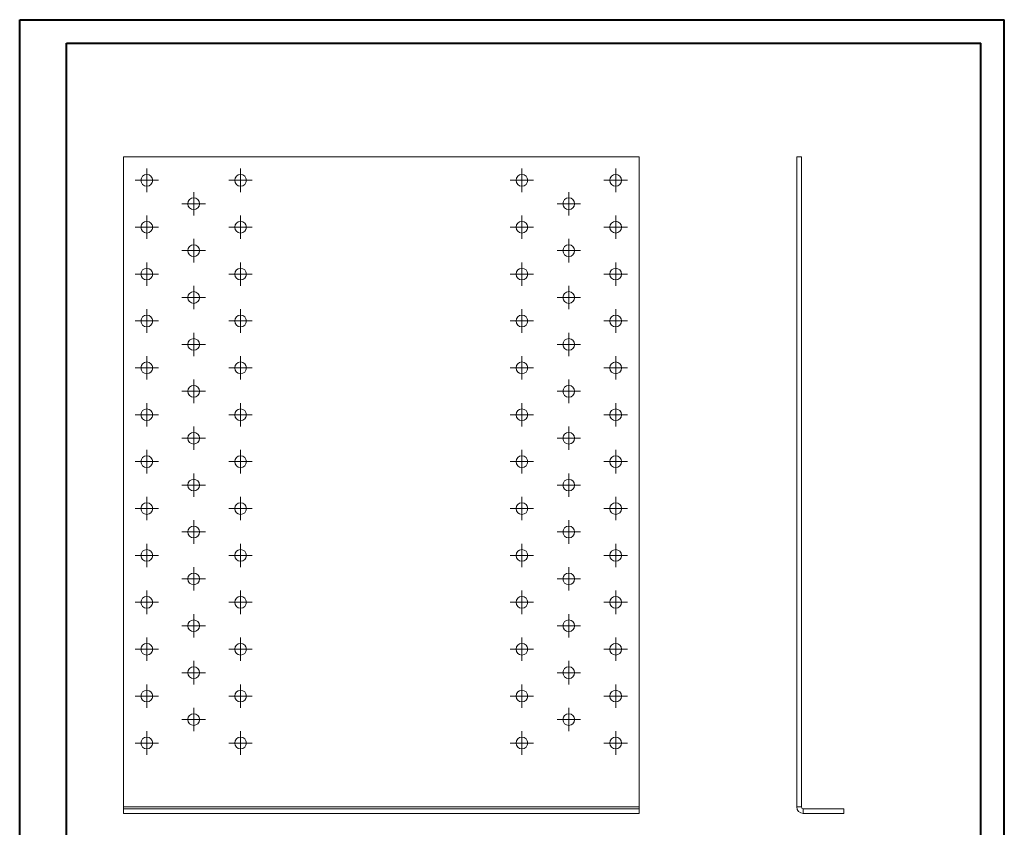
# Model space of a CAD drawing. Header units: millimetres. Extents: x 0 to 210, y 0 to 297.
# Tile 2 of 2: x 0 to 210, y 125 to 297. Entities that reach past the tile are written whole.
import ezdxf

# ---------------------------------------------------------------- set-up
doc = ezdxf.new("R2010")
doc.units = ezdxf.units.MM

# ---------------------------------------------------------------- blocks, each defined once
blk = doc.blocks.new('SW_CENTERMARKSYMBOL_0')
at = {"color": 0, "linetype": 'Continuous', "lineweight": 0}
for p, q in [((0, 1.25), (0, 2.5)), ((-1.25, 0), (-2.5, 0)), ((0, 0), (-1.25, 0)), ((0, 0), (0, 1.25)), ((0, 0), (0, -1.25)), ((0, 0), (1.25, 0)), ((1.25, 0), (2.5, 0)), ((0, -1.25), (0, -2.5))]:
    blk.add_line(p, q, dxfattribs=at)
blk = doc.blocks.new('SW_CENTERMARKSYMBOL_1')
at = {"color": 0, "linetype": 'Continuous', "lineweight": 0}
for p, q in [((0, 1.25), (0, 2.5)), ((-1.25, 0), (-2.5, 0)), ((0, 0), (-1.25, 0)), ((0, 0), (0, 1.25)), ((0, 0), (0, -1.25)), ((0, 0), (1.25, 0)), ((1.25, 0), (2.5, 0)), ((0, -1.25), (0, -2.5))]:
    blk.add_line(p, q, dxfattribs=at)
blk = doc.blocks.new('SW_CENTERMARKSYMBOL_2')
at = {"color": 0, "linetype": 'Continuous', "lineweight": 0}
for p, q in [((0, 1.25), (0, 2.5)), ((-1.25, 0), (-2.5, 0)), ((0, 0), (-1.25, 0)), ((0, 0), (0, 1.25)), ((0, 0), (0, -1.25)), ((0, 0), (1.25, 0)), ((1.25, 0), (2.5, 0)), ((0, -1.25), (0, -2.5))]:
    blk.add_line(p, q, dxfattribs=at)
blk = doc.blocks.new('SW_CENTERMARKSYMBOL_3')
at = {"color": 0, "linetype": 'Continuous', "lineweight": 0}
for p, q in [((0, 1.25), (0, 2.5)), ((-1.25, 0), (-2.5, 0)), ((0, 0), (-1.25, 0)), ((0, 0), (0, 1.25)), ((0, 0), (0, -1.25)), ((0, 0), (1.25, 0)), ((1.25, 0), (2.5, 0)), ((0, -1.25), (0, -2.5))]:
    blk.add_line(p, q, dxfattribs=at)
blk = doc.blocks.new('SW_CENTERMARKSYMBOL_4')
at = {"color": 0, "linetype": 'Continuous', "lineweight": 0}
for p, q in [((0, 1.25), (0, 2.5)), ((-1.25, 0), (-2.5, 0)), ((0, 0), (-1.25, 0)), ((0, 0), (0, 1.25)), ((0, 0), (0, -1.25)), ((0, 0), (1.25, 0)), ((1.25, 0), (2.5, 0)), ((0, -1.25), (0, -2.5))]:
    blk.add_line(p, q, dxfattribs=at)
blk = doc.blocks.new('SW_CENTERMARKSYMBOL_5')
at = {"color": 0, "linetype": 'Continuous', "lineweight": 0}
for p, q in [((0, 1.25), (0, 2.5)), ((-1.25, 0), (-2.5, 0)), ((0, 0), (-1.25, 0)), ((0, 0), (0, 1.25)), ((0, 0), (0, -1.25)), ((0, 0), (1.25, 0)), ((1.25, 0), (2.5, 0)), ((0, -1.25), (0, -2.5))]:
    blk.add_line(p, q, dxfattribs=at)
blk = doc.blocks.new('SW_CENTERMARKSYMBOL_6')
at = {"color": 0, "linetype": 'Continuous', "lineweight": 0}
for p, q in [((0, 1.25), (0, 2.5)), ((-1.25, 0), (-2.5, 0)), ((0, 0), (-1.25, 0)), ((0, 0), (0, 1.25)), ((0, 0), (0, -1.25)), ((0, 0), (1.25, 0)), ((1.25, 0), (2.5, 0)), ((0, -1.25), (0, -2.5))]:
    blk.add_line(p, q, dxfattribs=at)
blk = doc.blocks.new('SW_CENTERMARKSYMBOL_7')
at = {"color": 0, "linetype": 'Continuous', "lineweight": 0}
for p, q in [((0, 1.25), (0, 2.5)), ((-1.25, 0), (-2.5, 0)), ((0, 0), (-1.25, 0)), ((0, 0), (0, 1.25)), ((0, 0), (0, -1.25)), ((0, 0), (1.25, 0)), ((1.25, 0), (2.5, 0)), ((0, -1.25), (0, -2.5))]:
    blk.add_line(p, q, dxfattribs=at)
blk = doc.blocks.new('SW_CENTERMARKSYMBOL_8')
at = {"color": 0, "linetype": 'Continuous', "lineweight": 0}
for p, q in [((0, 1.25), (0, 2.5)), ((-1.25, 0), (-2.5, 0)), ((0, 0), (-1.25, 0)), ((0, 0), (0, 1.25)), ((0, 0), (0, -1.25)), ((0, 0), (1.25, 0)), ((1.25, 0), (2.5, 0)), ((0, -1.25), (0, -2.5))]:
    blk.add_line(p, q, dxfattribs=at)
blk = doc.blocks.new('SW_CENTERMARKSYMBOL_9')
at = {"color": 0, "linetype": 'Continuous', "lineweight": 0}
for p, q in [((0, 1.25), (0, 2.5)), ((-1.25, 0), (-2.5, 0)), ((0, 0), (-1.25, 0)), ((0, 0), (0, 1.25)), ((0, 0), (0, -1.25)), ((0, 0), (1.25, 0)), ((1.25, 0), (2.5, 0)), ((0, -1.25), (0, -2.5))]:
    blk.add_line(p, q, dxfattribs=at)
blk = doc.blocks.new('SW_CENTERMARKSYMBOL_10')
at = {"color": 0, "linetype": 'Continuous', "lineweight": 0}
for p, q in [((0, 1.25), (0, 2.5)), ((-1.25, 0), (-2.5, 0)), ((0, 0), (-1.25, 0)), ((0, 0), (0, 1.25)), ((0, 0), (0, -1.25)), ((0, 0), (1.25, 0)), ((1.25, 0), (2.5, 0)), ((0, -1.25), (0, -2.5))]:
    blk.add_line(p, q, dxfattribs=at)
blk = doc.blocks.new('SW_CENTERMARKSYMBOL_11')
at = {"color": 0, "linetype": 'Continuous', "lineweight": 0}
for p, q in [((0, 1.25), (0, 2.5)), ((-1.25, 0), (-2.5, 0)), ((0, 0), (-1.25, 0)), ((0, 0), (0, 1.25)), ((0, 0), (0, -1.25)), ((0, 0), (1.25, 0)), ((1.25, 0), (2.5, 0)), ((0, -1.25), (0, -2.5))]:
    blk.add_line(p, q, dxfattribs=at)
blk = doc.blocks.new('SW_CENTERMARKSYMBOL_12')
at = {"color": 0, "linetype": 'Continuous', "lineweight": 0}
for p, q in [((0, 1.25), (0, 2.5)), ((-1.25, 0), (-2.5, 0)), ((0, 0), (-1.25, 0)), ((0, 0), (0, 1.25)), ((0, 0), (0, -1.25)), ((0, 0), (1.25, 0)), ((1.25, 0), (2.5, 0)), ((0, -1.25), (0, -2.5))]:
    blk.add_line(p, q, dxfattribs=at)
blk = doc.blocks.new('SW_CENTERMARKSYMBOL_13')
at = {"color": 0, "linetype": 'Continuous', "lineweight": 0}
for p, q in [((0, 1.25), (0, 2.5)), ((-1.25, 0), (-2.5, 0)), ((0, 0), (-1.25, 0)), ((0, 0), (0, 1.25)), ((0, 0), (0, -1.25)), ((0, 0), (1.25, 0)), ((1.25, 0), (2.5, 0)), ((0, -1.25), (0, -2.5))]:
    blk.add_line(p, q, dxfattribs=at)
blk = doc.blocks.new('SW_CENTERMARKSYMBOL_14')
at = {"color": 0, "linetype": 'Continuous', "lineweight": 0}
for p, q in [((0, 1.25), (0, 2.5)), ((-1.25, 0), (-2.5, 0)), ((0, 0), (-1.25, 0)), ((0, 0), (0, 1.25)), ((0, 0), (0, -1.25)), ((0, 0), (1.25, 0)), ((1.25, 0), (2.5, 0)), ((0, -1.25), (0, -2.5))]:
    blk.add_line(p, q, dxfattribs=at)
blk = doc.blocks.new('SW_CENTERMARKSYMBOL_15')
at = {"color": 0, "linetype": 'Continuous', "lineweight": 0}
for p, q in [((0, 1.25), (0, 2.5)), ((-1.25, 0), (-2.5, 0)), ((0, 0), (-1.25, 0)), ((0, 0), (0, 1.25)), ((0, 0), (0, -1.25)), ((0, 0), (1.25, 0)), ((1.25, 0), (2.5, 0)), ((0, -1.25), (0, -2.5))]:
    blk.add_line(p, q, dxfattribs=at)
blk = doc.blocks.new('SW_CENTERMARKSYMBOL_16')
at = {"color": 0, "linetype": 'Continuous', "lineweight": 0}
for p, q in [((0, 1.25), (0, 2.5)), ((-1.25, 0), (-2.5, 0)), ((0, 0), (-1.25, 0)), ((0, 0), (0, 1.25)), ((0, 0), (0, -1.25)), ((0, 0), (1.25, 0)), ((1.25, 0), (2.5, 0)), ((0, -1.25), (0, -2.5))]:
    blk.add_line(p, q, dxfattribs=at)
blk = doc.blocks.new('SW_CENTERMARKSYMBOL_17')
at = {"color": 0, "linetype": 'Continuous', "lineweight": 0}
for p, q in [((0, 1.25), (0, 2.5)), ((-1.25, 0), (-2.5, 0)), ((0, 0), (-1.25, 0)), ((0, 0), (0, 1.25)), ((0, 0), (0, -1.25)), ((0, 0), (1.25, 0)), ((1.25, 0), (2.5, 0)), ((0, -1.25), (0, -2.5))]:
    blk.add_line(p, q, dxfattribs=at)
blk = doc.blocks.new('SW_CENTERMARKSYMBOL_18')
at = {"color": 0, "linetype": 'Continuous', "lineweight": 0}
for p, q in [((0, 1.25), (0, 2.5)), ((-1.25, 0), (-2.5, 0)), ((0, 0), (-1.25, 0)), ((0, 0), (0, 1.25)), ((0, 0), (0, -1.25)), ((0, 0), (1.25, 0)), ((1.25, 0), (2.5, 0)), ((0, -1.25), (0, -2.5))]:
    blk.add_line(p, q, dxfattribs=at)
blk = doc.blocks.new('SW_CENTERMARKSYMBOL_19')
at = {"color": 0, "linetype": 'Continuous', "lineweight": 0}
for p, q in [((0, 1.25), (0, 2.5)), ((-1.25, 0), (-2.5, 0)), ((0, 0), (-1.25, 0)), ((0, 0), (0, 1.25)), ((0, 0), (0, -1.25)), ((0, 0), (1.25, 0)), ((1.25, 0), (2.5, 0)), ((0, -1.25), (0, -2.5))]:
    blk.add_line(p, q, dxfattribs=at)
blk = doc.blocks.new('SW_CENTERMARKSYMBOL_20')
at = {"color": 0, "linetype": 'Continuous', "lineweight": 0}
for p, q in [((0, 1.25), (0, 2.5)), ((-1.25, 0), (-2.5, 0)), ((0, 0), (-1.25, 0)), ((0, 0), (0, 1.25)), ((0, 0), (0, -1.25)), ((0, 0), (1.25, 0)), ((1.25, 0), (2.5, 0)), ((0, -1.25), (0, -2.5))]:
    blk.add_line(p, q, dxfattribs=at)
blk = doc.blocks.new('SW_CENTERMARKSYMBOL_21')
at = {"color": 0, "linetype": 'Continuous', "lineweight": 0}
for p, q in [((0, 1.25), (0, 2.5)), ((-1.25, 0), (-2.5, 0)), ((0, 0), (-1.25, 0)), ((0, 0), (0, 1.25)), ((0, 0), (0, -1.25)), ((0, 0), (1.25, 0)), ((1.25, 0), (2.5, 0)), ((0, -1.25), (0, -2.5))]:
    blk.add_line(p, q, dxfattribs=at)
blk = doc.blocks.new('SW_CENTERMARKSYMBOL_22')
at = {"color": 0, "linetype": 'Continuous', "lineweight": 0}
for p, q in [((0, 1.25), (0, 2.5)), ((-1.25, 0), (-2.5, 0)), ((0, 0), (-1.25, 0)), ((0, 0), (0, 1.25)), ((0, 0), (0, -1.25)), ((0, 0), (1.25, 0)), ((1.25, 0), (2.5, 0)), ((0, -1.25), (0, -2.5))]:
    blk.add_line(p, q, dxfattribs=at)
blk = doc.blocks.new('SW_CENTERMARKSYMBOL_23')
at = {"color": 0, "linetype": 'Continuous', "lineweight": 0}
for p, q in [((0, 1.25), (0, 2.5)), ((-1.25, 0), (-2.5, 0)), ((0, 0), (-1.25, 0)), ((0, 0), (0, 1.25)), ((0, 0), (0, -1.25)), ((0, 0), (1.25, 0)), ((1.25, 0), (2.5, 0)), ((0, -1.25), (0, -2.5))]:
    blk.add_line(p, q, dxfattribs=at)
blk = doc.blocks.new('SW_CENTERMARKSYMBOL_24')
at = {"color": 0, "linetype": 'Continuous', "lineweight": 0}
for p, q in [((0, 1.25), (0, 2.5)), ((-1.25, 0), (-2.5, 0)), ((0, 0), (-1.25, 0)), ((0, 0), (0, 1.25)), ((0, 0), (0, -1.25)), ((0, 0), (1.25, 0)), ((1.25, 0), (2.5, 0)), ((0, -1.25), (0, -2.5))]:
    blk.add_line(p, q, dxfattribs=at)
blk = doc.blocks.new('SW_CENTERMARKSYMBOL_25')
at = {"color": 0, "linetype": 'Continuous', "lineweight": 0}
for p, q in [((0, 1.25), (0, 2.5)), ((-1.25, 0), (-2.5, 0)), ((0, 0), (-1.25, 0)), ((0, 0), (0, 1.25)), ((0, 0), (0, -1.25)), ((0, 0), (1.25, 0)), ((1.25, 0), (2.5, 0)), ((0, -1.25), (0, -2.5))]:
    blk.add_line(p, q, dxfattribs=at)
blk = doc.blocks.new('SW_CENTERMARKSYMBOL_26')
at = {"color": 0, "linetype": 'Continuous', "lineweight": 0}
for p, q in [((0, 1.25), (0, 2.5)), ((-1.25, 0), (-2.5, 0)), ((0, 0), (-1.25, 0)), ((0, 0), (0, 1.25)), ((0, 0), (0, -1.25)), ((0, 0), (1.25, 0)), ((1.25, 0), (2.5, 0)), ((0, -1.25), (0, -2.5))]:
    blk.add_line(p, q, dxfattribs=at)
blk = doc.blocks.new('SW_CENTERMARKSYMBOL_27')
at = {"color": 0, "linetype": 'Continuous', "lineweight": 0}
for p, q in [((0, 1.25), (0, 2.5)), ((-1.25, 0), (-2.5, 0)), ((0, 0), (-1.25, 0)), ((0, 0), (0, 1.25)), ((0, 0), (0, -1.25)), ((0, 0), (1.25, 0)), ((1.25, 0), (2.5, 0)), ((0, -1.25), (0, -2.5))]:
    blk.add_line(p, q, dxfattribs=at)
blk = doc.blocks.new('SW_CENTERMARKSYMBOL_28')
at = {"color": 0, "linetype": 'Continuous', "lineweight": 0}
for p, q in [((0, 1.25), (0, 2.5)), ((-1.25, 0), (-2.5, 0)), ((0, 0), (-1.25, 0)), ((0, 0), (0, 1.25)), ((0, 0), (0, -1.25)), ((0, 0), (1.25, 0)), ((1.25, 0), (2.5, 0)), ((0, -1.25), (0, -2.5))]:
    blk.add_line(p, q, dxfattribs=at)
blk = doc.blocks.new('SW_CENTERMARKSYMBOL_29')
at = {"color": 0, "linetype": 'Continuous', "lineweight": 0}
for p, q in [((0, 1.25), (0, 2.5)), ((-1.25, 0), (-2.5, 0)), ((0, 0), (-1.25, 0)), ((0, 0), (0, 1.25)), ((0, 0), (0, -1.25)), ((0, 0), (1.25, 0)), ((1.25, 0), (2.5, 0)), ((0, -1.25), (0, -2.5))]:
    blk.add_line(p, q, dxfattribs=at)
blk = doc.blocks.new('SW_CENTERMARKSYMBOL_30')
at = {"color": 0, "linetype": 'Continuous', "lineweight": 0}
for p, q in [((0, 1.25), (0, 2.5)), ((-1.25, 0), (-2.5, 0)), ((0, 0), (-1.25, 0)), ((0, 0), (0, 1.25)), ((0, 0), (0, -1.25)), ((0, 0), (1.25, 0)), ((1.25, 0), (2.5, 0)), ((0, -1.25), (0, -2.5))]:
    blk.add_line(p, q, dxfattribs=at)
blk = doc.blocks.new('SW_CENTERMARKSYMBOL_31')
at = {"color": 0, "linetype": 'Continuous', "lineweight": 0}
for p, q in [((0, 1.25), (0, 2.5)), ((-1.25, 0), (-2.5, 0)), ((0, 0), (-1.25, 0)), ((0, 0), (0, 1.25)), ((0, 0), (0, -1.25)), ((0, 0), (1.25, 0)), ((1.25, 0), (2.5, 0)), ((0, -1.25), (0, -2.5))]:
    blk.add_line(p, q, dxfattribs=at)
blk = doc.blocks.new('SW_CENTERMARKSYMBOL_32')
at = {"color": 0, "linetype": 'Continuous', "lineweight": 0}
for p, q in [((0, 1.25), (0, 2.5)), ((-1.25, 0), (-2.5, 0)), ((0, 0), (-1.25, 0)), ((0, 0), (0, 1.25)), ((0, 0), (0, -1.25)), ((0, 0), (1.25, 0)), ((1.25, 0), (2.5, 0)), ((0, -1.25), (0, -2.5))]:
    blk.add_line(p, q, dxfattribs=at)
blk = doc.blocks.new('SW_CENTERMARKSYMBOL_33')
at = {"color": 0, "linetype": 'Continuous', "lineweight": 0}
for p, q in [((0, 1.25), (0, 2.5)), ((-1.25, 0), (-2.5, 0)), ((0, 0), (-1.25, 0)), ((0, 0), (0, 1.25)), ((0, 0), (0, -1.25)), ((0, 0), (1.25, 0)), ((1.25, 0), (2.5, 0)), ((0, -1.25), (0, -2.5))]:
    blk.add_line(p, q, dxfattribs=at)
blk = doc.blocks.new('SW_CENTERMARKSYMBOL_34')
at = {"color": 0, "linetype": 'Continuous', "lineweight": 0}
for p, q in [((0, 1.25), (0, 2.5)), ((-1.25, 0), (-2.5, 0)), ((0, 0), (-1.25, 0)), ((0, 0), (0, 1.25)), ((0, 0), (0, -1.25)), ((0, 0), (1.25, 0)), ((1.25, 0), (2.5, 0)), ((0, -1.25), (0, -2.5))]:
    blk.add_line(p, q, dxfattribs=at)
blk = doc.blocks.new('SW_CENTERMARKSYMBOL_35')
at = {"color": 0, "linetype": 'Continuous', "lineweight": 0}
for p, q in [((0, 1.25), (0, 2.5)), ((-1.25, 0), (-2.5, 0)), ((0, 0), (-1.25, 0)), ((0, 0), (0, 1.25)), ((0, 0), (0, -1.25)), ((0, 0), (1.25, 0)), ((1.25, 0), (2.5, 0)), ((0, -1.25), (0, -2.5))]:
    blk.add_line(p, q, dxfattribs=at)
blk = doc.blocks.new('SW_CENTERMARKSYMBOL_36')
at = {"color": 0, "linetype": 'Continuous', "lineweight": 0}
for p, q in [((0, 1.25), (0, 2.5)), ((-1.25, 0), (-2.5, 0)), ((0, 0), (-1.25, 0)), ((0, 0), (0, 1.25)), ((0, 0), (0, -1.25)), ((0, 0), (1.25, 0)), ((1.25, 0), (2.5, 0)), ((0, -1.25), (0, -2.5))]:
    blk.add_line(p, q, dxfattribs=at)
blk = doc.blocks.new('SW_CENTERMARKSYMBOL_37')
at = {"color": 0, "linetype": 'Continuous', "lineweight": 0}
for p, q in [((0, 1.25), (0, 2.5)), ((-1.25, 0), (-2.5, 0)), ((0, 0), (-1.25, 0)), ((0, 0), (0, 1.25)), ((0, 0), (0, -1.25)), ((0, 0), (1.25, 0)), ((1.25, 0), (2.5, 0)), ((0, -1.25), (0, -2.5))]:
    blk.add_line(p, q, dxfattribs=at)
blk = doc.blocks.new('SW_CENTERMARKSYMBOL_38')
at = {"color": 0, "linetype": 'Continuous', "lineweight": 0}
for p, q in [((0, 1.25), (0, 2.5)), ((-1.25, 0), (-2.5, 0)), ((0, 0), (-1.25, 0)), ((0, 0), (0, 1.25)), ((0, 0), (0, -1.25)), ((0, 0), (1.25, 0)), ((1.25, 0), (2.5, 0)), ((0, -1.25), (0, -2.5))]:
    blk.add_line(p, q, dxfattribs=at)
blk = doc.blocks.new('SW_CENTERMARKSYMBOL_39')
at = {"color": 0, "linetype": 'Continuous', "lineweight": 0}
for p, q in [((0, 1.25), (0, 2.5)), ((-1.25, 0), (-2.5, 0)), ((0, 0), (-1.25, 0)), ((0, 0), (0, 1.25)), ((0, 0), (0, -1.25)), ((0, 0), (1.25, 0)), ((1.25, 0), (2.5, 0)), ((0, -1.25), (0, -2.5))]:
    blk.add_line(p, q, dxfattribs=at)
blk = doc.blocks.new('SW_CENTERMARKSYMBOL_40')
at = {"color": 0, "linetype": 'Continuous', "lineweight": 0}
for p, q in [((0, 1.25), (0, 2.5)), ((-1.25, 0), (-2.5, 0)), ((0, 0), (-1.25, 0)), ((0, 0), (0, 1.25)), ((0, 0), (0, -1.25)), ((0, 0), (1.25, 0)), ((1.25, 0), (2.5, 0)), ((0, -1.25), (0, -2.5))]:
    blk.add_line(p, q, dxfattribs=at)
blk = doc.blocks.new('SW_CENTERMARKSYMBOL_41')
at = {"color": 0, "linetype": 'Continuous', "lineweight": 0}
for p, q in [((0, 1.25), (0, 2.5)), ((-1.25, 0), (-2.5, 0)), ((0, 0), (-1.25, 0)), ((0, 0), (0, 1.25)), ((0, 0), (0, -1.25)), ((0, 0), (1.25, 0)), ((1.25, 0), (2.5, 0)), ((0, -1.25), (0, -2.5))]:
    blk.add_line(p, q, dxfattribs=at)
blk = doc.blocks.new('SW_CENTERMARKSYMBOL_42')
at = {"color": 0, "linetype": 'Continuous', "lineweight": 0}
for p, q in [((0, 1.25), (0, 2.5)), ((-1.25, 0), (-2.5, 0)), ((0, 0), (-1.25, 0)), ((0, 0), (0, 1.25)), ((0, 0), (0, -1.25)), ((0, 0), (1.25, 0)), ((1.25, 0), (2.5, 0)), ((0, -1.25), (0, -2.5))]:
    blk.add_line(p, q, dxfattribs=at)
blk = doc.blocks.new('SW_CENTERMARKSYMBOL_43')
at = {"color": 0, "linetype": 'Continuous', "lineweight": 0}
for p, q in [((0, 1.25), (0, 2.5)), ((-1.25, 0), (-2.5, 0)), ((0, 0), (-1.25, 0)), ((0, 0), (0, 1.25)), ((0, 0), (0, -1.25)), ((0, 0), (1.25, 0)), ((1.25, 0), (2.5, 0)), ((0, -1.25), (0, -2.5))]:
    blk.add_line(p, q, dxfattribs=at)
blk = doc.blocks.new('SW_CENTERMARKSYMBOL_44')
at = {"color": 0, "linetype": 'Continuous', "lineweight": 0}
for p, q in [((0, 1.25), (0, 2.5)), ((-1.25, 0), (-2.5, 0)), ((0, 0), (-1.25, 0)), ((0, 0), (0, 1.25)), ((0, 0), (0, -1.25)), ((0, 0), (1.25, 0)), ((1.25, 0), (2.5, 0)), ((0, -1.25), (0, -2.5))]:
    blk.add_line(p, q, dxfattribs=at)
blk = doc.blocks.new('SW_CENTERMARKSYMBOL_45')
at = {"color": 0, "linetype": 'Continuous', "lineweight": 0}
for p, q in [((0, 1.25), (0, 2.5)), ((-1.25, 0), (-2.5, 0)), ((0, 0), (-1.25, 0)), ((0, 0), (0, 1.25)), ((0, 0), (0, -1.25)), ((0, 0), (1.25, 0)), ((1.25, 0), (2.5, 0)), ((0, -1.25), (0, -2.5))]:
    blk.add_line(p, q, dxfattribs=at)
blk = doc.blocks.new('SW_CENTERMARKSYMBOL_46')
at = {"color": 0, "linetype": 'Continuous', "lineweight": 0}
for p, q in [((0, 1.25), (0, 2.5)), ((-1.25, 0), (-2.5, 0)), ((0, 0), (-1.25, 0)), ((0, 0), (0, 1.25)), ((0, 0), (0, -1.25)), ((0, 0), (1.25, 0)), ((1.25, 0), (2.5, 0)), ((0, -1.25), (0, -2.5))]:
    blk.add_line(p, q, dxfattribs=at)
blk = doc.blocks.new('SW_CENTERMARKSYMBOL_47')
at = {"color": 0, "linetype": 'Continuous', "lineweight": 0}
for p, q in [((0, 1.25), (0, 2.5)), ((-1.25, 0), (-2.5, 0)), ((0, 0), (-1.25, 0)), ((0, 0), (0, 1.25)), ((0, 0), (0, -1.25)), ((0, 0), (1.25, 0)), ((1.25, 0), (2.5, 0)), ((0, -1.25), (0, -2.5))]:
    blk.add_line(p, q, dxfattribs=at)
blk = doc.blocks.new('SW_CENTERMARKSYMBOL_48')
at = {"color": 0, "linetype": 'Continuous', "lineweight": 0}
for p, q in [((0, 1.25), (0, 2.5)), ((-1.25, 0), (-2.5, 0)), ((0, 0), (-1.25, 0)), ((0, 0), (0, 1.25)), ((0, 0), (0, -1.25)), ((0, 0), (1.25, 0)), ((1.25, 0), (2.5, 0)), ((0, -1.25), (0, -2.5))]:
    blk.add_line(p, q, dxfattribs=at)
blk = doc.blocks.new('SW_CENTERMARKSYMBOL_49')
at = {"color": 0, "linetype": 'Continuous', "lineweight": 0}
for p, q in [((0, 1.25), (0, 2.5)), ((-1.25, 0), (-2.5, 0)), ((0, 0), (-1.25, 0)), ((0, 0), (0, 1.25)), ((0, 0), (0, -1.25)), ((0, 0), (1.25, 0)), ((1.25, 0), (2.5, 0)), ((0, -1.25), (0, -2.5))]:
    blk.add_line(p, q, dxfattribs=at)
blk = doc.blocks.new('SW_CENTERMARKSYMBOL_50')
at = {"color": 0, "linetype": 'Continuous', "lineweight": 0}
for p, q in [((0, 1.25), (0, 2.5)), ((-1.25, 0), (-2.5, 0)), ((0, 0), (-1.25, 0)), ((0, 0), (0, 1.25)), ((0, 0), (0, -1.25)), ((0, 0), (1.25, 0)), ((1.25, 0), (2.5, 0)), ((0, -1.25), (0, -2.5))]:
    blk.add_line(p, q, dxfattribs=at)
blk = doc.blocks.new('SW_CENTERMARKSYMBOL_51')
at = {"color": 0, "linetype": 'Continuous', "lineweight": 0}
for p, q in [((0, 1.25), (0, 2.5)), ((-1.25, 0), (-2.5, 0)), ((0, 0), (-1.25, 0)), ((0, 0), (0, 1.25)), ((0, 0), (0, -1.25)), ((0, 0), (1.25, 0)), ((1.25, 0), (2.5, 0)), ((0, -1.25), (0, -2.5))]:
    blk.add_line(p, q, dxfattribs=at)
blk = doc.blocks.new('SW_CENTERMARKSYMBOL_52')
at = {"color": 0, "linetype": 'Continuous', "lineweight": 0}
for p, q in [((0, 1.25), (0, 2.5)), ((-1.25, 0), (-2.5, 0)), ((0, 0), (-1.25, 0)), ((0, 0), (0, 1.25)), ((0, 0), (0, -1.25)), ((0, 0), (1.25, 0)), ((1.25, 0), (2.5, 0)), ((0, -1.25), (0, -2.5))]:
    blk.add_line(p, q, dxfattribs=at)
blk = doc.blocks.new('SW_CENTERMARKSYMBOL_53')
at = {"color": 0, "linetype": 'Continuous', "lineweight": 0}
for p, q in [((0, 1.25), (0, 2.5)), ((-1.25, 0), (-2.5, 0)), ((0, 0), (-1.25, 0)), ((0, 0), (0, 1.25)), ((0, 0), (0, -1.25)), ((0, 0), (1.25, 0)), ((1.25, 0), (2.5, 0)), ((0, -1.25), (0, -2.5))]:
    blk.add_line(p, q, dxfattribs=at)
blk = doc.blocks.new('SW_CENTERMARKSYMBOL_54')
at = {"color": 0, "linetype": 'Continuous', "lineweight": 0}
for p, q in [((0, 1.25), (0, 2.5)), ((-1.25, 0), (-2.5, 0)), ((0, 0), (-1.25, 0)), ((0, 0), (0, 1.25)), ((0, 0), (0, -1.25)), ((0, 0), (1.25, 0)), ((1.25, 0), (2.5, 0)), ((0, -1.25), (0, -2.5))]:
    blk.add_line(p, q, dxfattribs=at)
blk = doc.blocks.new('SW_CENTERMARKSYMBOL_55')
at = {"color": 0, "linetype": 'Continuous', "lineweight": 0}
for p, q in [((0, 1.25), (0, 2.5)), ((-1.25, 0), (-2.5, 0)), ((0, 0), (-1.25, 0)), ((0, 0), (0, 1.25)), ((0, 0), (0, -1.25)), ((0, 0), (1.25, 0)), ((1.25, 0), (2.5, 0)), ((0, -1.25), (0, -2.5))]:
    blk.add_line(p, q, dxfattribs=at)
blk = doc.blocks.new('SW_CENTERMARKSYMBOL_56')
at = {"color": 0, "linetype": 'Continuous', "lineweight": 0}
for p, q in [((0, 1.25), (0, 2.5)), ((-1.25, 0), (-2.5, 0)), ((0, 0), (-1.25, 0)), ((0, 0), (0, 1.25)), ((0, 0), (0, -1.25)), ((0, 0), (1.25, 0)), ((1.25, 0), (2.5, 0)), ((0, -1.25), (0, -2.5))]:
    blk.add_line(p, q, dxfattribs=at)
blk = doc.blocks.new('SW_CENTERMARKSYMBOL_57')
at = {"color": 0, "linetype": 'Continuous', "lineweight": 0}
for p, q in [((0, 1.25), (0, 2.5)), ((-1.25, 0), (-2.5, 0)), ((0, 0), (-1.25, 0)), ((0, 0), (0, 1.25)), ((0, 0), (0, -1.25)), ((0, 0), (1.25, 0)), ((1.25, 0), (2.5, 0)), ((0, -1.25), (0, -2.5))]:
    blk.add_line(p, q, dxfattribs=at)
blk = doc.blocks.new('SW_CENTERMARKSYMBOL_58')
at = {"color": 0, "linetype": 'Continuous', "lineweight": 0}
for p, q in [((0, 1.25), (0, 2.5)), ((-1.25, 0), (-2.5, 0)), ((0, 0), (-1.25, 0)), ((0, 0), (0, 1.25)), ((0, 0), (0, -1.25)), ((0, 0), (1.25, 0)), ((1.25, 0), (2.5, 0)), ((0, -1.25), (0, -2.5))]:
    blk.add_line(p, q, dxfattribs=at)
blk = doc.blocks.new('SW_CENTERMARKSYMBOL_59')
at = {"color": 0, "linetype": 'Continuous', "lineweight": 0}
for p, q in [((0, 1.25), (0, 2.5)), ((-1.25, 0), (-2.5, 0)), ((0, 0), (-1.25, 0)), ((0, 0), (0, 1.25)), ((0, 0), (0, -1.25)), ((0, 0), (1.25, 0)), ((1.25, 0), (2.5, 0)), ((0, -1.25), (0, -2.5))]:
    blk.add_line(p, q, dxfattribs=at)
blk = doc.blocks.new('SW_CENTERMARKSYMBOL_60')
at = {"color": 0, "linetype": 'Continuous', "lineweight": 0}
for p, q in [((0, 1.25), (0, 2.5)), ((-1.25, 0), (-2.5, 0)), ((0, 0), (-1.25, 0)), ((0, 0), (0, 1.25)), ((0, 0), (0, -1.25)), ((0, 0), (1.25, 0)), ((1.25, 0), (2.5, 0)), ((0, -1.25), (0, -2.5))]:
    blk.add_line(p, q, dxfattribs=at)
blk = doc.blocks.new('SW_CENTERMARKSYMBOL_61')
at = {"color": 0, "linetype": 'Continuous', "lineweight": 0}
for p, q in [((0, 1.25), (0, 2.5)), ((-1.25, 0), (-2.5, 0)), ((0, 0), (-1.25, 0)), ((0, 0), (0, 1.25)), ((0, 0), (0, -1.25)), ((0, 0), (1.25, 0)), ((1.25, 0), (2.5, 0)), ((0, -1.25), (0, -2.5))]:
    blk.add_line(p, q, dxfattribs=at)
blk = doc.blocks.new('SW_CENTERMARKSYMBOL_62')
at = {"color": 0, "linetype": 'Continuous', "lineweight": 0}
for p, q in [((0, 1.25), (0, 2.5)), ((-1.25, 0), (-2.5, 0)), ((0, 0), (-1.25, 0)), ((0, 0), (0, 1.25)), ((0, 0), (0, -1.25)), ((0, 0), (1.25, 0)), ((1.25, 0), (2.5, 0)), ((0, -1.25), (0, -2.5))]:
    blk.add_line(p, q, dxfattribs=at)
blk = doc.blocks.new('SW_CENTERMARKSYMBOL_63')
at = {"color": 0, "linetype": 'Continuous', "lineweight": 0}
for p, q in [((0, 1.25), (0, 2.5)), ((-1.25, 0), (-2.5, 0)), ((0, 0), (-1.25, 0)), ((0, 0), (0, 1.25)), ((0, 0), (0, -1.25)), ((0, 0), (1.25, 0)), ((1.25, 0), (2.5, 0)), ((0, -1.25), (0, -2.5))]:
    blk.add_line(p, q, dxfattribs=at)
blk = doc.blocks.new('SW_CENTERMARKSYMBOL_64')
at = {"color": 0, "linetype": 'Continuous', "lineweight": 0}
for p, q in [((0, 1.25), (0, 2.5)), ((-1.25, 0), (-2.5, 0)), ((0, 0), (-1.25, 0)), ((0, 0), (0, 1.25)), ((0, 0), (0, -1.25)), ((0, 0), (1.25, 0)), ((1.25, 0), (2.5, 0)), ((0, -1.25), (0, -2.5))]:
    blk.add_line(p, q, dxfattribs=at)
blk = doc.blocks.new('SW_CENTERMARKSYMBOL_65')
at = {"color": 0, "linetype": 'Continuous', "lineweight": 0}
for p, q in [((0, 1.25), (0, 2.5)), ((-1.25, 0), (-2.5, 0)), ((0, 0), (-1.25, 0)), ((0, 0), (0, 1.25)), ((0, 0), (0, -1.25)), ((0, 0), (1.25, 0)), ((1.25, 0), (2.5, 0)), ((0, -1.25), (0, -2.5))]:
    blk.add_line(p, q, dxfattribs=at)
blk = doc.blocks.new('SW_CENTERMARKSYMBOL_66')
at = {"color": 0, "linetype": 'Continuous', "lineweight": 0}
for p, q in [((0, 1.25), (0, 2.5)), ((-1.25, 0), (-2.5, 0)), ((0, 0), (-1.25, 0)), ((0, 0), (0, 1.25)), ((0, 0), (0, -1.25)), ((0, 0), (1.25, 0)), ((1.25, 0), (2.5, 0)), ((0, -1.25), (0, -2.5))]:
    blk.add_line(p, q, dxfattribs=at)
blk = doc.blocks.new('SW_CENTERMARKSYMBOL_67')
at = {"color": 0, "linetype": 'Continuous', "lineweight": 0}
for p, q in [((0, 1.25), (0, 2.5)), ((-1.25, 0), (-2.5, 0)), ((0, 0), (-1.25, 0)), ((0, 0), (0, 1.25)), ((0, 0), (0, -1.25)), ((0, 0), (1.25, 0)), ((1.25, 0), (2.5, 0)), ((0, -1.25), (0, -2.5))]:
    blk.add_line(p, q, dxfattribs=at)
blk = doc.blocks.new('SW_CENTERMARKSYMBOL_68')
at = {"color": 0, "linetype": 'Continuous', "lineweight": 0}
for p, q in [((0, 1.25), (0, 2.5)), ((-1.25, 0), (-2.5, 0)), ((0, 0), (-1.25, 0)), ((0, 0), (0, 1.25)), ((0, 0), (0, -1.25)), ((0, 0), (1.25, 0)), ((1.25, 0), (2.5, 0)), ((0, -1.25), (0, -2.5))]:
    blk.add_line(p, q, dxfattribs=at)
blk = doc.blocks.new('SW_CENTERMARKSYMBOL_69')
at = {"color": 0, "linetype": 'Continuous', "lineweight": 0}
for p, q in [((0, 1.25), (0, 2.5)), ((-1.25, 0), (-2.5, 0)), ((0, 0), (-1.25, 0)), ((0, 0), (0, 1.25)), ((0, 0), (0, -1.25)), ((0, 0), (1.25, 0)), ((1.25, 0), (2.5, 0)), ((0, -1.25), (0, -2.5))]:
    blk.add_line(p, q, dxfattribs=at)
blk = doc.blocks.new('SW_CENTERMARKSYMBOL_70')
at = {"color": 0, "linetype": 'Continuous', "lineweight": 0}
for p, q in [((0, 1.25), (0, 2.5)), ((-1.25, 0), (-2.5, 0)), ((0, 0), (-1.25, 0)), ((0, 0), (0, 1.25)), ((0, 0), (0, -1.25)), ((0, 0), (1.25, 0)), ((1.25, 0), (2.5, 0)), ((0, -1.25), (0, -2.5))]:
    blk.add_line(p, q, dxfattribs=at)
blk = doc.blocks.new('SW_CENTERMARKSYMBOL_71')
at = {"color": 0, "linetype": 'Continuous', "lineweight": 0}
for p, q in [((0, 1.25), (0, 2.5)), ((-1.25, 0), (-2.5, 0)), ((0, 0), (-1.25, 0)), ((0, 0), (0, 1.25)), ((0, 0), (0, -1.25)), ((0, 0), (1.25, 0)), ((1.25, 0), (2.5, 0)), ((0, -1.25), (0, -2.5))]:
    blk.add_line(p, q, dxfattribs=at)
blk = doc.blocks.new('SW_CENTERMARKSYMBOL_72')
at = {"color": 0, "linetype": 'Continuous', "lineweight": 0}
for p, q in [((0, 1.25), (0, 2.5)), ((-1.25, 0), (-2.5, 0)), ((0, 0), (-1.25, 0)), ((0, 0), (0, 1.25)), ((0, 0), (0, -1.25)), ((0, 0), (1.25, 0)), ((1.25, 0), (2.5, 0)), ((0, -1.25), (0, -2.5))]:
    blk.add_line(p, q, dxfattribs=at)
blk = doc.blocks.new('SW_CENTERMARKSYMBOL_73')
at = {"color": 0, "linetype": 'Continuous', "lineweight": 0}
for p, q in [((0, 1.25), (0, 2.5)), ((-1.25, 0), (-2.5, 0)), ((0, 0), (-1.25, 0)), ((0, 0), (0, 1.25)), ((0, 0), (0, -1.25)), ((0, 0), (1.25, 0)), ((1.25, 0), (2.5, 0)), ((0, -1.25), (0, -2.5))]:
    blk.add_line(p, q, dxfattribs=at)
blk = doc.blocks.new('SW_CENTERMARKSYMBOL_74')
at = {"color": 0, "linetype": 'Continuous', "lineweight": 0}
for p, q in [((0, 1.25), (0, 2.5)), ((-1.25, 0), (-2.5, 0)), ((0, 0), (-1.25, 0)), ((0, 0), (0, 1.25)), ((0, 0), (0, -1.25)), ((0, 0), (1.25, 0)), ((1.25, 0), (2.5, 0)), ((0, -1.25), (0, -2.5))]:
    blk.add_line(p, q, dxfattribs=at)
blk = doc.blocks.new('SW_CENTERMARKSYMBOL_75')
at = {"color": 0, "linetype": 'Continuous', "lineweight": 0}
for p, q in [((0, 1.25), (0, 2.5)), ((-1.25, 0), (-2.5, 0)), ((0, 0), (-1.25, 0)), ((0, 0), (0, 1.25)), ((0, 0), (0, -1.25)), ((0, 0), (1.25, 0)), ((1.25, 0), (2.5, 0)), ((0, -1.25), (0, -2.5))]:
    blk.add_line(p, q, dxfattribs=at)

msp = doc.modelspace()

# ---------------------------------------------------------------- linework, layer by layer
at = {"color": 7, "linetype": 'Continuous', "lineweight": 40}
for p, q in [((0.08, 0.21), (0.08, 297.21)), ((0.08, 297.21), (210.08, 297.21)), ((210.08, 0.21), (210.08, 297.21)), ((210.08, 292.21), (210.08, 297.21)), ((10.08, 292.21), (205.08, 292.21)), ((10.08, 5.21), (10.08, 292.21)), ((205.08, 5.21), (205.08, 292.21))]:
    msp.add_line(p, q, dxfattribs=at)
at = {"color": 7, "linetype": 'Continuous', "lineweight": 15}
for p, q in [((22.19, 267.97), (22.19, 129.33)), ((22.19, 267.97), (132.19, 267.97)), ((132.19, 129.33), (132.19, 267.97)), ((165.82, 267.97), (165.82, 129.33)), ((165.82, 267.97), (166.82, 267.97)), ((166.82, 267.97), (166.82, 129.33)), ((22.19, 128.97), (22.19, 129.33)), ((22.19, 129.33), (132.19, 129.33)), ((22.19, 127.97), (22.19, 128.97)), ((22.19, 128.97), (132.19, 128.97)), ((132.19, 129.33), (132.19, 128.97)), ((132.19, 127.97), (132.19, 128.97)), ((166.82, 129.33), (165.82, 129.33)), ((167.18, 128.97), (167.18, 127.97)), ((167.18, 128.97), (175.82, 128.97)), ((175.82, 127.97), (175.82, 128.97)), ((22.19, 127.97), (132.19, 127.97)), ((167.18, 127.97), (175.82, 127.97))]:
    msp.add_line(p, q, dxfattribs=at)
for centre in [(27.19, 262.97), (47.19, 262.97), (107.19, 262.97), (127.19, 262.97), (37.19, 257.97), (117.19, 257.97), (27.19, 252.97), (47.19, 252.97), (107.19, 252.97), (127.19, 252.97), (37.19, 247.97), (117.19, 247.97), (27.19, 242.97), (47.19, 242.97), (107.19, 242.97), (127.19, 242.97), (37.19, 237.97), (117.19, 237.97), (27.19, 232.97), (47.19, 232.97), (107.19, 232.97), (127.19, 232.97), (37.19, 227.97), (117.19, 227.97), (27.19, 222.97), (47.19, 222.97), (107.19, 222.97), (127.19, 222.97), (37.19, 217.97), (117.19, 217.97), (27.19, 212.97), (47.19, 212.97), (107.19, 212.97), (127.19, 212.97), (37.19, 207.97), (117.19, 207.97), (27.19, 202.97), (47.19, 202.97), (107.19, 202.97), (127.19, 202.97), (37.19, 197.97), (117.19, 197.97), (27.19, 192.97), (47.19, 192.97), (107.19, 192.97), (127.19, 192.97), (37.19, 187.97), (117.19, 187.97), (27.19, 182.97), (47.19, 182.97), (107.19, 182.97), (127.19, 182.97), (37.19, 177.97), (117.19, 177.97), (27.19, 172.97), (47.19, 172.97), (107.19, 172.97), (127.19, 172.97), (37.19, 167.97), (117.19, 167.97), (27.19, 162.97), (47.19, 162.97), (107.19, 162.97), (127.19, 162.97), (37.19, 157.97), (117.19, 157.97), (27.19, 152.97), (47.19, 152.97), (107.19, 152.97), (127.19, 152.97), (37.19, 147.97), (117.19, 147.97), (27.19, 142.97), (47.19, 142.97), (107.19, 142.97), (127.19, 142.97)]:
    msp.add_circle(centre, 1.25, dxfattribs=at)
for radius in [1.37, 0.368]:
    msp.add_arc((167.18, 129.33), radius, 180, 270, dxfattribs=at)

# ---------------------------------------------------------------- block references
at = {"color": 7, "linetype": 'Continuous', "lineweight": 0}
for name, p in [('SW_CENTERMARKSYMBOL_13', (27.19, 262.97)), ('SW_CENTERMARKSYMBOL_0', (47.19, 262.97)), ('SW_CENTERMARKSYMBOL_26', (107.19, 262.97)), ('SW_CENTERMARKSYMBOL_39', (127.19, 262.97)), ('SW_CENTERMARKSYMBOL_52', (37.19, 257.97)), ('SW_CENTERMARKSYMBOL_64', (117.19, 257.97)), ('SW_CENTERMARKSYMBOL_14', (27.19, 252.97)), ('SW_CENTERMARKSYMBOL_1', (47.19, 252.97)), ('SW_CENTERMARKSYMBOL_27', (107.19, 252.97)), ('SW_CENTERMARKSYMBOL_40', (127.19, 252.97)), ('SW_CENTERMARKSYMBOL_53', (37.19, 247.97)), ('SW_CENTERMARKSYMBOL_65', (117.19, 247.97)), ('SW_CENTERMARKSYMBOL_15', (27.19, 242.97)), ('SW_CENTERMARKSYMBOL_2', (47.19, 242.97)), ('SW_CENTERMARKSYMBOL_28', (107.19, 242.97)), ('SW_CENTERMARKSYMBOL_41', (127.19, 242.97)), ('SW_CENTERMARKSYMBOL_54', (37.19, 237.97)), ('SW_CENTERMARKSYMBOL_66', (117.19, 237.97)), ('SW_CENTERMARKSYMBOL_16', (27.19, 232.97)), ('SW_CENTERMARKSYMBOL_3', (47.19, 232.97)), ('SW_CENTERMARKSYMBOL_29', (107.19, 232.97)), ('SW_CENTERMARKSYMBOL_42', (127.19, 232.97)), ('SW_CENTERMARKSYMBOL_55', (37.19, 227.97)), ('SW_CENTERMARKSYMBOL_67', (117.19, 227.97)), ('SW_CENTERMARKSYMBOL_17', (27.19, 222.97)), ('SW_CENTERMARKSYMBOL_4', (47.19, 222.97)), ('SW_CENTERMARKSYMBOL_30', (107.19, 222.97)), ('SW_CENTERMARKSYMBOL_43', (127.19, 222.97)), ('SW_CENTERMARKSYMBOL_56', (37.19, 217.97)), ('SW_CENTERMARKSYMBOL_68', (117.19, 217.97)), ('SW_CENTERMARKSYMBOL_18', (27.19, 212.97)), ('SW_CENTERMARKSYMBOL_5', (47.19, 212.97)), ('SW_CENTERMARKSYMBOL_31', (107.19, 212.97)), ('SW_CENTERMARKSYMBOL_44', (127.19, 212.97)), ('SW_CENTERMARKSYMBOL_57', (37.19, 207.97)), ('SW_CENTERMARKSYMBOL_69', (117.19, 207.97)), ('SW_CENTERMARKSYMBOL_19', (27.19, 202.97)), ('SW_CENTERMARKSYMBOL_6', (47.19, 202.97)), ('SW_CENTERMARKSYMBOL_32', (107.19, 202.97)), ('SW_CENTERMARKSYMBOL_45', (127.19, 202.97)), ('SW_CENTERMARKSYMBOL_58', (37.19, 197.97)), ('SW_CENTERMARKSYMBOL_70', (117.19, 197.97)), ('SW_CENTERMARKSYMBOL_20', (27.19, 192.97)), ('SW_CENTERMARKSYMBOL_7', (47.19, 192.97)), ('SW_CENTERMARKSYMBOL_33', (107.19, 192.97)), ('SW_CENTERMARKSYMBOL_46', (127.19, 192.97)), ('SW_CENTERMARKSYMBOL_59', (37.19, 187.97)), ('SW_CENTERMARKSYMBOL_71', (117.19, 187.97)), ('SW_CENTERMARKSYMBOL_21', (27.19, 182.97)), ('SW_CENTERMARKSYMBOL_8', (47.19, 182.97)), ('SW_CENTERMARKSYMBOL_34', (107.19, 182.97)), ('SW_CENTERMARKSYMBOL_47', (127.19, 182.97)), ('SW_CENTERMARKSYMBOL_60', (37.19, 177.97)), ('SW_CENTERMARKSYMBOL_72', (117.19, 177.97)), ('SW_CENTERMARKSYMBOL_22', (27.19, 172.97)), ('SW_CENTERMARKSYMBOL_9', (47.19, 172.97)), ('SW_CENTERMARKSYMBOL_35', (107.19, 172.97)), ('SW_CENTERMARKSYMBOL_48', (127.19, 172.97)), ('SW_CENTERMARKSYMBOL_61', (37.19, 167.97)), ('SW_CENTERMARKSYMBOL_73', (117.19, 167.97)), ('SW_CENTERMARKSYMBOL_23', (27.19, 162.97)), ('SW_CENTERMARKSYMBOL_10', (47.19, 162.97)), ('SW_CENTERMARKSYMBOL_36', (107.19, 162.97)), ('SW_CENTERMARKSYMBOL_49', (127.19, 162.97)), ('SW_CENTERMARKSYMBOL_62', (37.19, 157.97)), ('SW_CENTERMARKSYMBOL_74', (117.19, 157.97)), ('SW_CENTERMARKSYMBOL_24', (27.19, 152.97)), ('SW_CENTERMARKSYMBOL_11', (47.19, 152.97)), ('SW_CENTERMARKSYMBOL_37', (107.19, 152.97)), ('SW_CENTERMARKSYMBOL_50', (127.19, 152.97)), ('SW_CENTERMARKSYMBOL_63', (37.19, 147.97)), ('SW_CENTERMARKSYMBOL_75', (117.19, 147.97)), ('SW_CENTERMARKSYMBOL_25', (27.19, 142.97)), ('SW_CENTERMARKSYMBOL_12', (47.19, 142.97)), ('SW_CENTERMARKSYMBOL_38', (107.19, 142.97)), ('SW_CENTERMARKSYMBOL_51', (127.19, 142.97))]:
    msp.add_blockref(name, p, dxfattribs=at)

doc.saveas('drawing.dxf')
